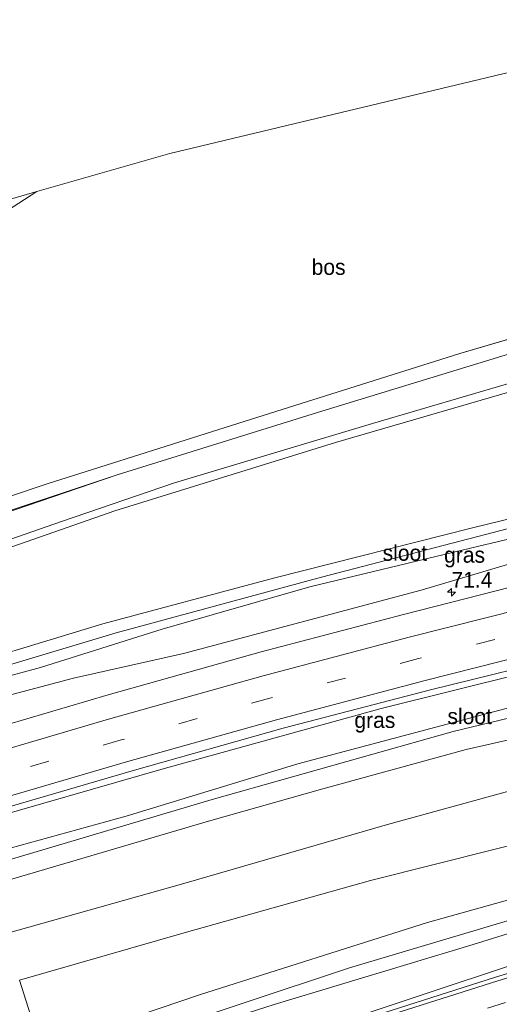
# Model space of a CAD drawing. Header units: millimetres. Extents: x 180000 to 190000, y 466229 to 468626.
# Tile 93 of 202: x 183474 to 183551, y 468424 to 468580. Entities that reach past the tile are written whole.
import ezdxf
from ezdxf.enums import TextEntityAlignment as Align

# ---------------------------------------------------------------- set-up
doc = ezdxf.new("R2010")
doc.units = ezdxf.units.MM
doc.linetypes.add('39strp', pattern=[12, 3, -9])
for name, color, linetype, lineweight in [('af-bs-rasterhekwerk', 8, 'hekwerk', 18), ('as-bs-kilometr', 13, 'Continuous', 18), ('bp-b5-bos', 93, 'Continuous', 18), ('bp-b5-grasland', 93, 'Continuous', 18), ('gw-bs-insteekwatergang', 93, 'Continuous', 18), ('gw-bs-kruinlijn', 93, 'Continuous', 18), ('kd-bs-opnamedtmgrens', 173, 'Continuous', 18), ('mk-bs-39streep 0.15', 8, '39strp', 18), ('mk-bs-streep 0.15', 8, 'Continuous', 18), ('og-b5-water', 153, 'Continuous', 18), ('og-bs-hulpgeometrie', 53, 'Continuous', 18), ('vh-b5-verh_soort', 8, 'Continuous', 18)]:
    doc.layers.add(name, color=color, linetype=linetype, lineweight=lineweight)
doc.styles.add('rtw_iso', font='iso-rtw.shx')
doc.linetypes.add('hekwerk', pattern='A,7,-1.5,[1,RTW.shx,S=0.75,R=0,X=0,Y=0],-1.5', length=10)

# ---------------------------------------------------------------- blocks, each defined once
blk = doc.blocks.new('dtbattr-r')
at = {"style": 'rtw_iso'}
blk.add_attdef('TAG', text='', height=2.5, dxfattribs=at).set_placement((0, 0), align=Align.MIDDLE_CENTER)
blk = doc.blocks.new('d33az_ACAD_1_FMEBLOCK158')
at = {"layer": 'vh-b5-verh_soort'}
for points in [[(-73.97, 36.17, 40.95), (-104.46, 26.85, 40.86), (-136.97, 16.72, 40.69), (-173.79, 4.43, 40.68)], [(-174.43, 6.45, 40.65), (-148.09, 15.3, 40.67), (-115.63, 25.58, 40.94), (-82.52, 36, 41.14), (-50.84, 45.28, 41.28)]]:
    blk.add_polyline3d(points, dxfattribs=at)
blk = doc.blocks.new('hecto')
for p, q in [((0, 0.625), (-0.625, 0)), ((0, -0.625), (0, 0.625)), ((-0.625, 0), (0.625, 0)), ((0.625, 0), (0, -0.625))]:
    blk.add_line(p, q)
blk = doc.blocks.new('dtbattr')
at = {"style": 'rtw_iso'}
blk.add_attdef('TAG', (0.59, 0.87), '', height=2.5, dxfattribs=at)

msp = doc.modelspace()

# ---------------------------------------------------------------- linework, layer by layer
at = {"layer": 'af-bs-rasterhekwerk'}
msp.add_polyline3d([(183583.62, 468536.07, 41.32), (183575.06, 468534.02, 41.26), (183552.84, 468527.49, 40.95), (183522.36, 468518.17, 40.86), (183489.84, 468508.04, 40.69), (183453.1, 468495.48, 40.68)], dxfattribs=at)
at = {"layer": 'bp-b5-bos'}
msp.add_polyline3d([(183478.72, 468506.62, 40.67), (183452.38, 468497.78, 40.65), (183442.07, 468530.62, 40.74), (183450.59, 468535.91, 40.75), (183477.1, 468553.06, 40.76), (183498.24, 468559.1, 40.96), (183551.1, 468571.7, 41.08), (183570.9, 468576.06, 41.2), (183590.25, 468580.32, 41.32), (183591.61, 468574.45, 41.37), (183601.83, 468550.89, 41.35), (183603.36, 468549.48, 41.51), (183604.02, 468548.07, 41.54), (183604.36, 468544.15, 41.53), (183604, 468543.56, 41.51), (183600.43, 468542.53, 41.36), (183575.97, 468536.61, 41.28), (183544.29, 468527.32, 41.14), (183511.18, 468516.9, 40.94)], close=True, dxfattribs=at)
at = {"layer": 'bp-b5-grasland'}
for points in [[(183450.59, 468535.91, 40.75), (183442.07, 468530.62, 40.74), (183438.88, 468540.75, 40.79), (183444.57, 468543.61, 40.57), (183477.1, 468553.06, 40.76)], [(183489.84, 468508.04, 40.69), (183453.1, 468495.48, 40.68), (183453.02, 468495.76, 40.68)]]:
    msp.add_polyline3d(points, close=True, dxfattribs=at)
for points in [[(183454.4, 468491.36, 42.85), (183481.04, 468500.65, 42.83), (183498.98, 468506.79, 42.89), (183530.43, 468516.18, 43.01), (183560.7, 468525.07, 43.25), (183585.39, 468532.37, 43.56), (183614.06, 468539.7, 43.76), (183627.95, 468542.59, 44.5), (183637.91, 468543.43, 45.36), (183642.93, 468542, 45.95), (183647.45, 468539.14, 46.49), (183651.62, 468533.54, 46.92), (183656.72, 468525.25, 47.51), (183666.1, 468506.12, 47.63), (183670.31, 468495.41, 47.49), (183673.69, 468482.82, 47.4), (183675.35, 468471.4, 47.35), (183674.83, 468453.73, 47.08), (183674.14, 468435.84, 47.13), (183672.04, 468418.31, 47.09)], [(183672.04, 468418.31, 47.09), (183674.14, 468435.84, 47.13), (183674.83, 468453.73, 47.08), (183675.35, 468471.4, 47.35), (183673.69, 468482.82, 47.4), (183670.31, 468495.41, 47.49), (183666.1, 468506.12, 47.63), (183656.72, 468525.25, 47.51), (183651.62, 468533.54, 46.92), (183647.45, 468539.14, 46.49), (183642.93, 468542, 45.95), (183637.91, 468543.43, 45.36), (183627.95, 468542.59, 44.5), (183614.06, 468539.7, 43.76), (183585.39, 468532.37, 43.56), (183560.7, 468525.07, 43.25), (183530.43, 468516.18, 43.01), (183498.98, 468506.79, 42.89), (183481.04, 468500.65, 42.83), (183454.4, 468491.36, 42.85)], [(183454.76, 468490.2, 42.81), (183489.47, 468502.35, 42.85), (183524.54, 468513.2, 42.88), (183560.09, 468523.51, 43.23), (183595.14, 468533.33, 43.53), (183618.45, 468538.14, 43.87), (183630.46, 468540.8, 44.73), (183637.15, 468541.43, 45.5), (183642.25, 468540.83, 46), (183647.82, 468536.88, 46.6), (183654.42, 468526.9, 47.29), (183658.02, 468520.2, 47.42), (183666.42, 468501.42, 47.52), (183671.62, 468484.36, 47.43), (183673.59, 468473.5, 47.24), (183673.29, 468458.87, 47.13), (183672.92, 468437.53, 47.11), (183671.25, 468420.41, 47.01)], [(183671.25, 468420.41, 47.01), (183672.92, 468437.53, 47.11), (183673.29, 468458.87, 47.13), (183673.59, 468473.5, 47.24), (183671.62, 468484.36, 47.43), (183666.42, 468501.42, 47.52), (183658.02, 468520.2, 47.42), (183654.42, 468526.9, 47.29), (183647.82, 468536.88, 46.6), (183642.25, 468540.83, 46), (183637.15, 468541.43, 45.5), (183630.46, 468540.8, 44.73), (183618.45, 468538.14, 43.87), (183595.14, 468533.33, 43.53), (183560.09, 468523.51, 43.23), (183524.54, 468513.2, 42.88), (183489.47, 468502.35, 42.85), (183454.76, 468490.2, 42.81)], [(183453.1, 468495.48, 40.68), (183489.84, 468508.04, 40.69), (183522.36, 468518.17, 40.86), (183552.84, 468527.49, 40.95)], [(183460.24, 468472.76, 38.52), (183477.69, 468477.46, 38.45), (183496.99, 468483.52, 38.44), (183520.44, 468490.25, 38.44), (183544.66, 468496.07, 38.43), (183569.27, 468501.94, 38.45), (183591.48, 468506.88, 38.44), (183617.36, 468513.19, 38.46), (183618.73, 468513.8, 38.46), (183618.71, 468514.36, 38.46), (183618.31, 468514.54, 38.46), (183616.66, 468514.29, 38.46), (183609.67, 468513.04, 38.46), (183579.7, 468505.69, 38.5), (183556.1, 468500.57, 38.53), (183522.31, 468491.79, 38.57), (183489.72, 468482.96, 38.57), (183459.84, 468474.03, 38.59)], [(183570.33, 468505.52, 38.8), (183546.31, 468499.64, 38.82), (183514.92, 468491.69, 38.86), (183487.61, 468484.38, 38.85), (183459.29, 468475.8, 38.83)], [(183459.29, 468475.8, 38.83), (183487.61, 468484.38, 38.85), (183514.92, 468491.69, 38.86), (183546.31, 468499.64, 38.82), (183570.33, 468505.52, 38.8)], [(183557.71, 468495.54, 38.98), (183538.16, 468489.72, 39.09), (183500.38, 468479.66, 39.04), (183482.91, 468475.75, 38.88), (183461.12, 468469.97, 38.91)], [(183461.12, 468469.97, 38.91), (183482.91, 468475.75, 38.88), (183500.38, 468479.66, 39.04), (183538.16, 468489.72, 39.09), (183557.71, 468495.54, 38.98)], [(183559.81, 468492.09, 39.18), (183535.33, 468485.88, 39.16), (183512.76, 468479.93, 39.15), (183488.45, 468473.13, 39.15), (183462.53, 468465.48, 39.29)], [(183466.59, 468452.57, 38.97), (183497.17, 468461.38, 38.77), (183531.81, 468470.96, 38.79), (183565.6, 468479.36, 38.74), (183600.36, 468487.23, 38.74), (183622.86, 468490.12, 38.62), (183637.43, 468491.37, 38.67), (183638.38, 468491, 38.72), (183639.23, 468489.92, 38.69), (183638.98, 468488.62, 38.71), (183635.14, 468486.4, 38.74), (183612.91, 468480.63, 38.79), (183580.1, 468472.3, 38.83), (183545.29, 468464.44, 38.82), (183522.52, 468458.18, 38.77), (183504.36, 468453.03, 38.76), (183469.64, 468442.83, 38.86)], [(183468.73, 468445.74, 38.47), (183504.97, 468456.47, 38.2), (183543.25, 468467.26, 38.24), (183581.65, 468476.55, 38.25), (183623.99, 468485.54, 38.49), (183636.8, 468488.45, 38.53), (183637.09, 468488.87, 38.54), (183636.84, 468489.48, 38.54), (183635.64, 468489.68, 38.55), (183615.54, 468485.73, 38.36), (183584.94, 468478.66, 38.21), (183552.21, 468471.08, 38.18), (183518.58, 468462.14, 38.2), (183491.29, 468453.83, 38.28), (183468.19, 468447.47, 38.41)], [(183466.3, 468453.47, 38.93), (183492.23, 468461.02, 38.81), (183516.24, 468467.79, 38.84), (183539.63, 468473.9, 38.83), (183562.86, 468479.61, 38.84)], [(183565.6, 468479.36, 38.74), (183531.81, 468470.96, 38.79), (183497.17, 468461.38, 38.77), (183466.59, 468452.57, 38.97)], [(183469.64, 468442.83, 38.86), (183504.36, 468453.03, 38.76), (183522.52, 468458.18, 38.77), (183545.29, 468464.44, 38.82), (183580.1, 468472.3, 38.83)], [(183477.77, 468416.95, 38.94), (183503.09, 468425.54, 38.87), (183539.16, 468436.97, 38.88), (183569.84, 468445.53, 38.87), (183600.95, 468453.35, 38.72), (183627.06, 468460.25, 38.76), (183646.59, 468465.09, 38.79), (183648.88, 468464.99, 38.77), (183649.68, 468464.25, 38.76), (183650.06, 468462.43, 38.73), (183649.74, 468461.31, 38.74), (183648.68, 468460.11, 38.73), (183647.83, 468459.45, 38.72), (183620.3, 468451.38, 38.75), (183595, 468444.76, 38.69), (183588.46, 468441.65, 38.85), (183554.08, 468430.71, 38.85), (183520.29, 468419.48, 38.91)], [(183514.82, 468423.95, 38.41), (183546.42, 468433.48, 38.42), (183582.68, 468444.71, 38.44), (183629.37, 468457.41, 38.43), (183643.45, 468461.57, 38.48), (183644.04, 468462.27, 38.48), (183644.06, 468462.91, 38.49), (183643.34, 468463.24, 38.49), (183614.93, 468455.4, 38.51), (183581.45, 468445.86, 38.46), (183553.97, 468437.88, 38.53), (183526.74, 468429.75, 38.43), (183492.82, 468418.5, 38.45)], [(183565.38, 468461.47, 40.54), (183532.79, 468452.54, 40.6), (183500.46, 468443.13, 40.62), (183472.05, 468435.18, 40.75)], [(183472.05, 468435.18, 40.75), (183500.46, 468443.13, 40.62), (183532.79, 468452.54, 40.6), (183565.38, 468461.47, 40.54)], [(183569.84, 468445.53, 38.87), (183539.16, 468436.97, 38.88), (183503.09, 468425.54, 38.87), (183477.77, 468416.95, 38.94), (183474.36, 468427.8, 40.67), (183500.51, 468435.33, 40.42), (183530.1, 468443.65, 40.35), (183560.01, 468451.16, 40.61)], [(183560.01, 468451.16, 40.61), (183530.1, 468443.65, 40.35), (183500.51, 468435.33, 40.42), (183474.36, 468427.8, 40.67)], [(183572.72, 468435.2, 38.89), (183549.97, 468428.26, 38.83), (183527.1, 468420.96, 38.89)], [(183520.29, 468419.48, 38.91), (183554.08, 468430.71, 38.85)], [(183474.36, 468427.8, 40.67), (183477.77, 468416.95, 38.94), (183446.26, 468406.52, 38.89)]]:
    msp.add_polyline3d(points, dxfattribs=at)
at = {"layer": 'gw-bs-insteekwatergang'}
for points in [[(183570.33, 468505.52, 38.8), (183546.31, 468499.64, 38.82), (183514.92, 468491.69, 38.86), (183487.61, 468484.38, 38.85), (183459.29, 468475.8, 38.83)], [(183461.12, 468469.97, 38.91), (183482.91, 468475.75, 38.88), (183500.38, 468479.66, 39.04), (183538.16, 468489.72, 39.09), (183557.71, 468495.54, 38.98)], [(183469.64, 468442.83, 38.86), (183504.36, 468453.03, 38.76), (183522.52, 468458.18, 38.77), (183545.29, 468464.44, 38.82), (183580.1, 468472.3, 38.83), (183612.91, 468480.63, 38.79), (183635.14, 468486.4, 38.74), (183638.98, 468488.62, 38.71), (183639.23, 468489.92, 38.69), (183638.38, 468491, 38.72), (183637.43, 468491.37, 38.67), (183622.86, 468490.12, 38.62), (183600.36, 468487.23, 38.74), (183565.6, 468479.36, 38.74), (183531.81, 468470.96, 38.79), (183497.17, 468461.38, 38.77), (183466.59, 468452.57, 38.97)], [(183477.77, 468416.95, 38.94), (183503.09, 468425.54, 38.87), (183539.16, 468436.97, 38.88), (183569.84, 468445.53, 38.87), (183600.95, 468453.35, 38.72), (183627.06, 468460.25, 38.76), (183646.59, 468465.09, 38.79), (183648.88, 468464.99, 38.77), (183649.68, 468464.25, 38.76), (183650.06, 468462.43, 38.73), (183649.74, 468461.31, 38.74), (183648.68, 468460.11, 38.73), (183647.83, 468459.45, 38.72), (183620.3, 468451.38, 38.75), (183595, 468444.76, 38.69), (183588.46, 468441.65, 38.85), (183554.08, 468430.71, 38.85), (183520.29, 468419.48, 38.91), (183480.97, 468406.79, 38.94)]]:
    msp.add_polyline3d(points, dxfattribs=at)
at = {"layer": 'gw-bs-kruinlijn'}
for points in [[(183672.04, 468418.31, 47.09), (183674.14, 468435.84, 47.13), (183674.83, 468453.73, 47.08), (183675.35, 468471.4, 47.35), (183673.69, 468482.82, 47.4), (183670.31, 468495.41, 47.49), (183666.1, 468506.12, 47.63), (183656.72, 468525.25, 47.51), (183651.62, 468533.54, 46.92), (183647.45, 468539.14, 46.49), (183642.93, 468542, 45.95), (183637.91, 468543.43, 45.36), (183627.95, 468542.59, 44.5), (183614.06, 468539.7, 43.76), (183585.39, 468532.37, 43.56), (183560.7, 468525.07, 43.25), (183530.43, 468516.18, 43.01), (183498.98, 468506.79, 42.89), (183481.04, 468500.65, 42.83), (183454.4, 468491.36, 42.85)], [(183671.25, 468420.41, 47.01), (183672.92, 468437.53, 47.11), (183673.29, 468458.87, 47.13), (183673.59, 468473.5, 47.24), (183671.62, 468484.36, 47.43), (183666.42, 468501.42, 47.52), (183658.02, 468520.2, 47.42), (183654.42, 468526.9, 47.29), (183647.82, 468536.88, 46.6), (183642.25, 468540.83, 46), (183637.15, 468541.43, 45.5), (183630.46, 468540.8, 44.73), (183618.45, 468538.14, 43.87), (183595.14, 468533.33, 43.53), (183560.09, 468523.51, 43.23), (183524.54, 468513.2, 42.88), (183489.47, 468502.35, 42.85), (183454.76, 468490.2, 42.81)], [(183656.33, 468487.44, 41.94), (183656.42, 468486.29, 41.97), (183655.83, 468484.33, 42), (183654.16, 468483.1, 41.88), (183648.22, 468481, 41.62), (183624.6, 468475.12, 40.73), (183599.17, 468469.83, 40.53), (183565.38, 468461.47, 40.54), (183532.79, 468452.54, 40.6), (183500.46, 468443.13, 40.62), (183472.05, 468435.18, 40.75)], [(183660.29, 468477.45, 41.95), (183660.01, 468477.86, 41.95), (183659.44, 468478.03, 41.91), (183657.78, 468478.05, 41.82), (183653.49, 468477.32, 41.81), (183643.23, 468474.73, 41.53), (183614.24, 468466.49, 40.85), (183587.78, 468458.6, 40.55), (183560.01, 468451.16, 40.61), (183530.1, 468443.65, 40.35), (183500.51, 468435.33, 40.42), (183474.36, 468427.8, 40.67)]]:
    msp.add_polyline3d(points, dxfattribs=at)
at = {"layer": 'kd-bs-opnamedtmgrens'}
for points in [[(183498.24, 468559.1, 40.96), (183551.1, 468571.7, 41.08), (183570.9, 468576.06, 41.2)], [(183438.54, 468541.86, 40.53), (183444.57, 468543.61, 40.57), (183477.1, 468553.06, 40.76), (183498.24, 468559.1, 40.96)]]:
    msp.add_polyline3d(points, dxfattribs=at)
at = {"layer": 'mk-bs-39streep 0.15'}
for points in [[(183657.45, 468505.5, 39.05), (183654.63, 468504.93, 39.05), (183632.56, 468500.76, 39.04), (183608.74, 468495.72, 39.05), (183585.36, 468490.48, 39.04), (183561.47, 468484.8, 39.05), (183537.72, 468478.86, 39.08), (183514.11, 468472.59, 39.1), (183490.52, 468465.94, 39.14), (183464.75, 468458.41, 39.17)], [(183667.33, 468455.44, 38.84), (183663.57, 468454.57, 38.84), (183643.84, 468450.04, 38.84), (183620.49, 468444.08, 38.84), (183597.17, 468437.76, 38.85), (183573.96, 468431.15, 38.83), (183551.52, 468424.27, 38.91), (183528.89, 468417.1, 38.96), (183506.38, 468409.68, 38.94), (183482.59, 468401.61, 38.95)]]:
    msp.add_polyline3d(points, dxfattribs=at)
at = {"layer": 'mk-bs-streep 0.15'}
for points in [[(183655.94, 468508.99, 39.18), (183653.66, 468508.52, 39.18), (183631.46, 468504.27, 39.21), (183608.04, 468499.38, 39.18), (183584.25, 468494.05, 39.2), (183560.4, 468488.35, 39.23), (183536.22, 468482.29, 39.25), (183513.06, 468476.12, 39.25), (183488.46, 468469.22, 39.25), (183463.64, 468461.95, 39.27)], [(183658.94, 468502.07, 39.01), (183656.01, 468501.51, 39.01), (183633.66, 468497.3, 39), (183609.8, 468492.24, 38.99), (183586.48, 468487.08, 38.98), (183562.63, 468481.41, 39), (183538.8, 468475.4, 39.01), (183515.17, 468469.14, 39.02), (183491.32, 468462.45, 39.03), (183465.83, 468454.98, 39.11)], [(183667.46, 468459.09, 38.89), (183663.05, 468458.15, 38.89), (183642.73, 468453.46, 38.88), (183619.52, 468447.48, 38.89), (183595.69, 468441.07, 38.9), (183572.49, 468434.43, 38.92), (183550.32, 468427.67, 38.94), (183527.11, 468420.32, 38.95), (183505.21, 468413.09, 38.96), (183481.51, 468405.05, 38.97)]]:
    msp.add_polyline3d(points, dxfattribs=at)
at = {"layer": 'og-b5-water'}
for points in [[(183477.69, 468477.46, 38.45), (183460.24, 468472.76, 38.52), (183459.84, 468474.03, 38.59), (183489.72, 468482.96, 38.57), (183522.31, 468491.79, 38.57), (183556.1, 468500.57, 38.53), (183579.7, 468505.69, 38.5), (183609.67, 468513.04, 38.46), (183616.66, 468514.29, 38.46), (183618.31, 468514.54, 38.46), (183618.71, 468514.36, 38.46), (183618.73, 468513.8, 38.46), (183617.36, 468513.19, 38.46), (183591.48, 468506.88, 38.44), (183569.27, 468501.94, 38.45), (183544.66, 468496.07, 38.43), (183520.44, 468490.25, 38.44), (183496.99, 468483.52, 38.44)], [(183504.97, 468456.47, 38.2), (183468.73, 468445.74, 38.47), (183468.19, 468447.47, 38.41), (183491.29, 468453.83, 38.28), (183518.58, 468462.14, 38.2), (183552.21, 468471.08, 38.18), (183584.94, 468478.66, 38.21), (183615.54, 468485.73, 38.36), (183635.64, 468489.68, 38.55), (183636.84, 468489.48, 38.54), (183637.09, 468488.87, 38.54), (183636.8, 468488.45, 38.53), (183623.99, 468485.54, 38.49), (183581.65, 468476.55, 38.25), (183543.25, 468467.26, 38.24)], [(183514.82, 468423.95, 38.41), (183479.17, 468412.52, 38.56), (183478.72, 468413.93, 38.6), (183492.82, 468418.5, 38.45), (183526.74, 468429.75, 38.43), (183553.97, 468437.88, 38.53), (183581.45, 468445.86, 38.46), (183614.93, 468455.4, 38.51), (183643.34, 468463.24, 38.49), (183644.06, 468462.91, 38.49), (183644.04, 468462.27, 38.48), (183643.45, 468461.57, 38.48), (183629.37, 468457.41, 38.43), (183582.68, 468444.71, 38.44), (183546.42, 468433.48, 38.42)]]:
    msp.add_polyline3d(points, close=True, dxfattribs=at)
at = {"layer": 'og-bs-hulpgeometrie'}
msp.add_polyline3d([(183474.36, 468427.8, 40.67), (183477.77, 468416.95, 38.94), (183478.72, 468413.93, 38.6), (183479.17, 468412.52, 38.56), (183480.97, 468406.79, 38.94), (183481.32, 468405.68, 38.99), (183481.51, 468405.05, 38.97), (183482.59, 468401.61, 38.95), (183483.69, 468398.11, 38.87), (183484.81, 468394.55, 38.61), (183486.29, 468389.85, 38.1), (183486.86, 468388.04, 37.87), (183487.2, 468386.96, 37.87), (183487.73, 468385.26, 38.18), (183492.52, 468370.08, 42.02), (183493.18, 468367.97, 42.55), (183493.41, 468367.19, 42.67), (183494.15, 468364.82, 41.9), (183504.46, 468331.99, 41.93), (183508.45, 468319.31, 40.16), (183508.93, 468317.79, 40.24), (183509.61, 468315.61, 40.13), (183510.42, 468313.03, 40.12)], dxfattribs=at)
at = {"layer": 'vh-b5-verh_soort'}
for points in [[(183462.53, 468465.48, 39.29), (183488.45, 468473.13, 39.15), (183512.76, 468479.93, 39.15), (183535.33, 468485.88, 39.16), (183559.81, 468492.09, 39.18), (183583.08, 468497.58, 39.19), (183606.6, 468502.89, 39.16), (183630.66, 468507.97, 39.19), (183652.01, 468512.01, 39.17), (183654.42, 468512.48, 39.17), (183655.94, 468508.99, 39.18), (183657.45, 468505.5, 39.05), (183658.94, 468502.07, 39.01), (183659.57, 468500.61, 38.85), (183658.27, 468500.36, 38.85), (183633.59, 468495.58, 38.86), (183610.22, 468490.57, 38.88), (183586.88, 468485.41, 38.89), (183562.86, 468479.61, 38.84), (183539.63, 468473.9, 38.83), (183516.24, 468467.79, 38.84), (183492.23, 468461.02, 38.81), (183466.3, 468453.47, 38.93)], [(183527.1, 468420.96, 38.89), (183549.97, 468428.26, 38.83), (183572.72, 468435.2, 38.89), (183595.76, 468441.75, 38.88), (183619.16, 468448.07, 38.85), (183642.57, 468454.08, 38.83), (183663.08, 468458.93, 38.84), (183667.48, 468459.86, 38.85), (183667.46, 468459.09, 38.89), (183667.33, 468455.44, 38.84), (183667.2, 468451.7, 38.71), (183667.05, 468448.09, 38.55), (183663.97, 468447.32, 38.55), (183646.19, 468443.16, 38.5), (183622.46, 468437.02, 38.48), (183599.79, 468430.99, 38.48), (183575.87, 468424.18, 38.5), (183554.1, 468417.54, 38.5)]]:
    msp.add_polyline3d(points, dxfattribs=at)

# ---------------------------------------------------------------- block references
at = {"layer": 'as-bs-kilometr'}
ref = msp.add_blockref('dtbattr', (183542.96, 468489.39, 39.15), dxfattribs=at)
ref.add_attrib('TAG', '71.4', dxfattribs={"layer": '0', "height": 2.5, "style": 'rtw_iso'}).set_placement((183542.96, 468489.39, 39.15), align=Align.BOTTOM_LEFT)
msp.add_blockref('hecto', (183542.96, 468489.39, 39.15), dxfattribs=at)
at = {"layer": 'bp-b5-bos'}
ref = msp.add_blockref('dtbattr-r', (183520.75, 468539.05, 41.14), dxfattribs=at)
ref.add_attrib('TAG', 'bos', dxfattribs={"layer": '0', "height": 2.5, "style": 'rtw_iso'}).set_placement((183520.75, 468539.05, 41.14), align=Align.BOTTOM_LEFT)
at = {"layer": 'bp-b5-grasland'}
ref = msp.add_blockref('dtbattr-r', (183541.79, 468493.34, 38.71), dxfattribs=at)
ref.add_attrib('TAG', 'gras', dxfattribs={"layer": '0', "height": 2.5, "style": 'rtw_iso'}).set_placement((183541.79, 468493.34, 38.71), align=Align.BOTTOM_LEFT)
ref = msp.add_blockref('dtbattr-r', (183527.54, 468467.1, 38.58), dxfattribs=at)
ref.add_attrib('TAG', 'gras', dxfattribs={"layer": '0', "height": 2.5, "style": 'rtw_iso'}).set_placement((183527.54, 468467.1, 38.58), align=Align.BOTTOM_LEFT)
at = {"layer": 'og-b5-water'}
ref = msp.add_blockref('dtbattr-r', (183532.03, 468493.65, 38.48), dxfattribs=at)
ref.add_attrib('TAG', 'sloot', dxfattribs={"layer": '0', "height": 2.5, "style": 'rtw_iso'}).set_placement((183532.03, 468493.65, 38.48), align=Align.BOTTOM_LEFT)
ref = msp.add_blockref('dtbattr-r', (183542.32, 468467.71, 38.36), dxfattribs=at)
ref.add_attrib('TAG', 'sloot', dxfattribs={"layer": '0', "height": 2.5, "style": 'rtw_iso'}).set_placement((183542.32, 468467.71, 38.36), align=Align.BOTTOM_LEFT)
at = {"layer": 'vh-b5-verh_soort'}
msp.add_blockref('d33az_ACAD_1_FMEBLOCK158', (183626.81, 468491.32), dxfattribs=at)

doc.saveas('drawing.dxf')
